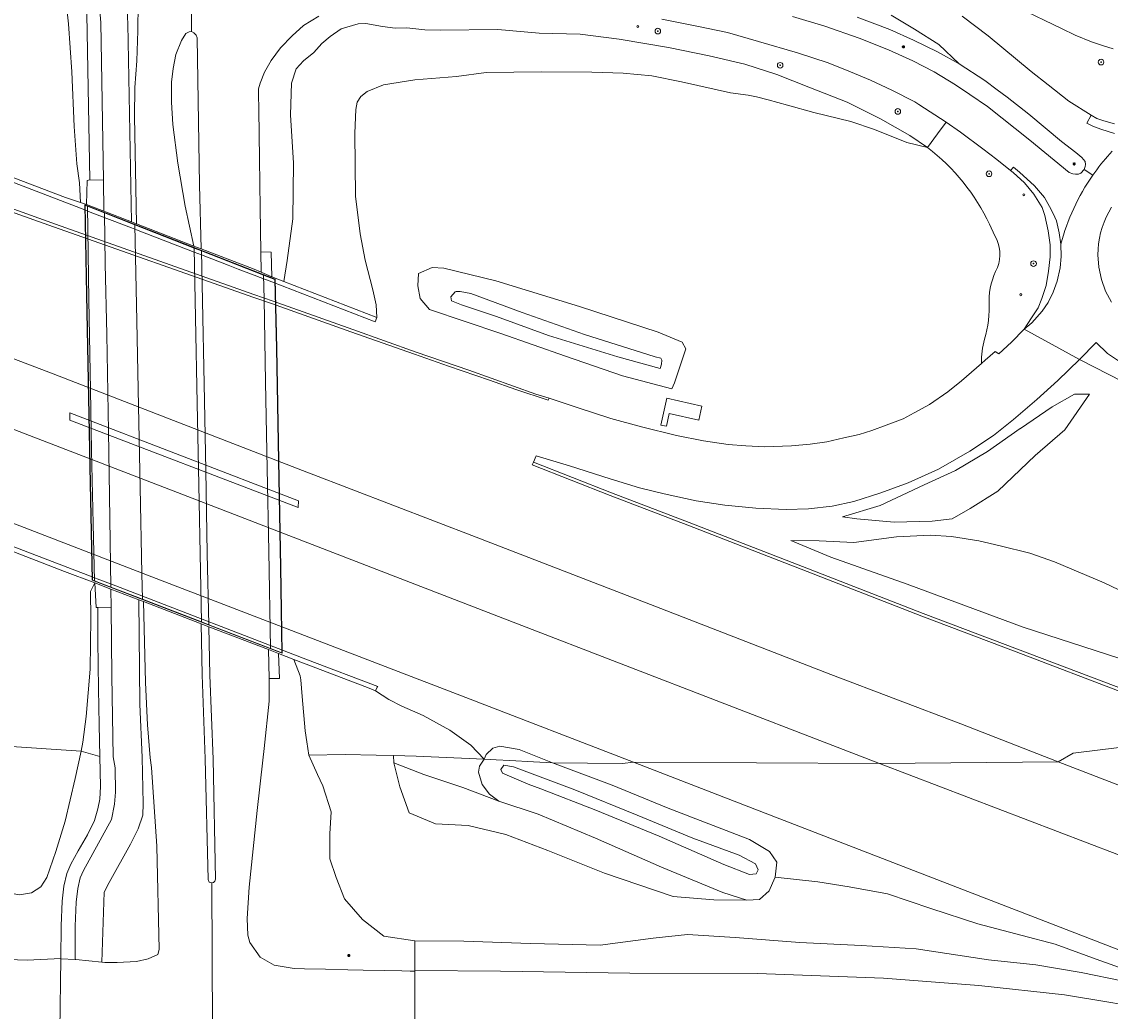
# Model space of a CAD drawing. Header units: metres. Extents: x 92650 to 117222, y 425801 to 461092.
# Tile 26 of 146: x 114826 to 114981, y 426138 to 426279. Entities that reach past the tile are written whole.
import ezdxf
from ezdxf.enums import TextEntityAlignment as Align

# ---------------------------------------------------------------- set-up
doc = ezdxf.new("R2010")
doc.units = ezdxf.units.M
doc.layers.get('0').update_dxf_attribs({"color": 253, "linetype": 'CONTINUOUS', "lineweight": 15})
for name, color, linetype, lineweight in [('B-WE-GR-BOOM-S', 253, 'CONTINUOUS', 15), ('B-WE-GR-GRAS-GV', 253, 'CONTINUOUS', 15), ('B-WE-GR-GROENVOORZIENING-GV', 253, 'CONTINUOUS', 15), ('B-WE-GW-TALUD_KRUIN-G', 253, 'CONTINUOUS', 15), ('B-WE-IE-MEUBILAIR-S', 253, 'CONTINUOUS', 15), ('B-WE-KW-KUNSTWERK-GV', 253, 'CONTINUOUS', 15), ('B-WE-KW-KUNSTWERK_LANDHOOFD-GV', 253, 'CONTINUOUS', 15), ('B-WE-OG-TERREIN_BEGROEID-GV', 253, 'CONTINUOUS', 15), ('B-WE-OG-TERREIN_OEVER-GV', 253, 'CONTINUOUS', 15), ('B-WE-OG-WATER-GV', 253, 'CONTINUOUS', 15), ('B-WE-OG-WEG-GV', 253, 'CONTINUOUS', 15), ('B-WE-VH-GESLOTENVERHARDING-GV', 253, 'CONTINUOUS', 15), ('B-WE-VH-GESLOTENVERHARDING_ASFALT-GV', 253, 'CONTINUOUS', 15), ('B-WE-VH-GESLOTENVERHARDING_BETON-GV', 253, 'CONTINUOUS', 15), ('B-WE-VH-OPENVERHARDING-GV', 253, 'CONTINUOUS', 15), ('B-WE-VH-OPENVERHARDING_BETONSTRAATSTEEN-GV', 253, 'CONTINUOUS', 15), ('B-WE-VH-OPENVERHARDING_SIERBESTRATING-GV', 253, 'CONTINUOUS', 15), ('B-WE-VH-OPENVERHARDING_TEGEL-GV', 253, 'CONTINUOUS', 15)]:
    doc.layers.add(name, color=color, linetype=linetype, lineweight=lineweight)
doc.styles.add('NLCS-ISO', font='NLCS-ISO.ttf')

# ---------------------------------------------------------------- blocks, each defined once
blk = doc.blocks.new('SIE-MEUBILAIR_PAAL_LICHTMAST-SO')
for points in [[(-0.62, 0), (-1, 0)], [(-0.71, 0.71), (-0.44, 0.44)], [(0, 1), (0, 0.62)], [(0.44, 0.44), (0.71, 0.71)], [(1, 0), (0.62, 0)], [(-0.71, -0.71), (-0.44, -0.44)], [(0, -0.62), (0, -1)], [(0.44, -0.44), (0.71, -0.71)]]:
    blk.add_lwpolyline(points)
blk.add_circle((0, 0), 0.5)
blk = doc.blocks.new('SIE-MEUBILAIR_PAAL_VERKEERSBORD-SO')
blk.add_circle((0, 0), 0.75)
at = {"style": 'NLCS-ISO'}
blk.add_text('vb', height=0.75, dxfattribs=at).set_placement((0, 0.07), align=Align.MIDDLE_CENTER)
blk = doc.blocks.new('SGR-BOOM_GBKN-SO')
at = {"linetype": 'ByBlock', "lineweight": 18}
h = blk.add_hatch(color=0, dxfattribs=at)
h.dxf.hatch_style = 1
edge = h.paths.add_edge_path()
edge.add_arc((0, 0), 0.25, 0, 360)
at = {"color": 0, "linetype": 'ByBlock', "lineweight": 18}
for radius in [2, 0.25]:
    blk.add_circle((0, 0), radius, dxfattribs=at)
at = {"color": 0, "linetype": 'ByBlock', "lineweight": 18, "style": 'NLCS-ISO'}
blk.add_attdef('SOORT', (2.5, 0), '', height=1.5, dxfattribs=at)

msp = doc.modelspace()

# ---------------------------------------------------------------- linework, layer by layer
at = {"layer": 'B-WE-GR-GRAS-GV', "transparency": 33554687, "flags": 128}
for points in [[(114876.641, 426236.659), (114876.565, 426238.445), (114876.083, 426240.596), (114874.987, 426244.848), (114874.28, 426248.569), (114873.586, 426253.962), (114873.495, 426262.936), (114873.675, 426266.325), (114873.859, 426267.336), (114874.373, 426268.164), (114875.26, 426268.901), (114877.609, 426269.809), (114882.061, 426270.528), (114888.001, 426271.026), (114892.23, 426271.591), (114900.112, 426271.687), (114907.284, 426271.62), (114911.774, 426271.483), (114915.86, 426271.129), (114920.095, 426270.261), (114927.069, 426268.702), (114929.6, 426268.338), (114930.752, 426268.129), (114932.418, 426267.68), (114935.171, 426266.937), (114938.936, 426265.888), (114944.233, 426264.585), (114947.597, 426263.463), (114952.211, 426261.604), (114955.137, 426260.878), (114952.634, 426262.596), (114948.433, 426264.986), (114943.693, 426267.353), (114938.212, 426269.515), (114933.684, 426271.309), (114929.12, 426272.77), (114924.045, 426273.96), (114918.244, 426275.161), (114911.174, 426276.326), (114905.625, 426277.044), (114899.777, 426277.185), (114893.879, 426277.724), (114885.656, 426277.617), (114883.486, 426277.696), (114880.933, 426277.942), (114879.28, 426277.927), (114877.477, 426278.158), (114875.1, 426278.566), (114874, 426278.524), (114871.544, 426277.83), (114870.004, 426276.702), (114868.808, 426275.73), (114867.65, 426274.436), (114866.199, 426273.268), (114865.138, 426272.101), (114864.48, 426270.085), (114864.339, 426265.572), (114864.755, 426258.651), (114864.669, 426250.706), (114863.855, 426244.761), (114863.406, 426241.76)], [(114968.372, 426220.795), (114963.69, 426217.554), (114959.114, 426214.819), (114954.687, 426212.76), (114948.405, 426209.849), (114943.033, 426208.205), (114945.074, 426207.955), (114950.376, 426207.476), (114955.812, 426207.604), (114958.659, 426207.911), (114961.233, 426209.385), (114965.18, 426211.871), (114970.501, 426216.971), (114974.737, 426220.642), (114978.255, 426225.706), (114976.124, 426225.73), (114972.928, 426223.908), (114968.383, 426220.803)], [(114901.691, 426173.142), (114896.936, 426175.026), (114894.187, 426175.526), (114893.209, 426175.219), (114892.222, 426174.33), (114891.929, 426173.655), (114893.649, 426173.565), (114895.594, 426173.463), (114898.993, 426173.284)], [(114929.374, 426153.55), (114925.979, 426154.623), (114917.209, 426158.261), (114907.813, 426162.389), (114899.657, 426165.824), (114894.034, 426167.666), (114888.899, 426169.615), (114883.354, 426171.456), (114879.077, 426173.118), (114879.905, 426169.729), (114881.268, 426165.994), (114885.008, 426164.456), (114889.692, 426164.176), (114895.044, 426162.916), (114901.039, 426160.616), (114909.118, 426157.404), (114918.915, 426154.048), (114924.676, 426153.611)]]:
    msp.add_lwpolyline(points, close=True, dxfattribs=at)
for points in [[(114984.427, 426196.865), (114980.348, 426198.785), (114973.236, 426201.824), (114969.747, 426203.035), (114965.492, 426204.08), (114962.487, 426204.816), (114958.56, 426205.429), (114955.558, 426205.623), (114950.75, 426205.367), (114944.644, 426204.561), (114939.714, 426204.776), (114935.664, 426204.849), (114941.375, 426202.467), (114952.255, 426198.606), (114968.761, 426192.483), (114982.558, 426188.009)], [(114836.449, 426198.792), (114832.148, 426200.445), (114823.447, 426203.789), (114823.266, 426202.263), (114823.134, 426201.088), (114822.796, 426195.494), (114822.729, 426184.584), (114822.381, 426175.593), (114834.515, 426174.775), (114834.75, 426176.075)], [(114834.515, 426174.775), (114837.182, 426174.053), (114837.062, 426178.57), (114836.985, 426183.695), (114836.902, 426190.526), (114836.86, 426195.267), (114836.628, 426195.267), (114836.449, 426198.792), (114835.812, 426197.581), (114835.903, 426193.714), (114835.788, 426186.502), (114835.218, 426179.724), (114834.75, 426176.075)], [(114891.929, 426173.655), (114890.039, 426175.674), (114887.075, 426177.791), (114883.277, 426179.865), (114880.218, 426181.198), (114878.352, 426182.144), (114876.448, 426183.416), (114875.306, 426183.855), (114872.95, 426184.761), (114867.59, 426186.821), (114864.797, 426187.895), (114865.742, 426185.539), (114865.797, 426184.956), (114866.017, 426182.614), (114866.424, 426177.701), (114866.673, 426176.112), (114866.972, 426174.206), (114872.141, 426174.316), (114876.536, 426174.219), (114879.018, 426174.164)], [(114817.07, 426162.7), (114814.678, 426163.135), (114814.443, 426159.707), (114817.23, 426158.341), (114821.634, 426155.81), (114823.945, 426154.635), (114825.733, 426154.31), (114827.422, 426154.588), (114828.74, 426155.467), (114829.593, 426156.795), (114830.902, 426160.485), (114832.245, 426164.794), (114833.671, 426170.922), (114834.515, 426174.775)], [(114866.972, 426174.206), (114868.179, 426171.458), (114868.97, 426169.87), (114870.125, 426166.134), (114869.936, 426163.021), (114869.971, 426159.424), (114870.871, 426156.789), (114872.019, 426153.731), (114874.623, 426150.812), (114877.67, 426148.397), (114882.067, 426147.754), (114889.047, 426147.72), (114898.559, 426147.382), (114908.463, 426147.116), (114916.024, 426148.134), (114920.943, 426148.644), (114927.731, 426148.203), (114936.936, 426147.531), (114945.713, 426147.079), (114953.521, 426146.595), (114963.818, 426145.061), (114970.579, 426144.326), (114977.045, 426143.254), (114983.101, 426142.009)], [(114894.034, 426167.666), (114892.732, 426168.658), (114891.645, 426170.052), (114891.13, 426171.798), (114891.263, 426172.671), (114891.929, 426173.655), (114882.274, 426174.092), (114879.018, 426174.164), (114879.077, 426173.118)], [(114986.939, 426142.365), (114979.723, 426144.965), (114973.35, 426147.256), (114968.631, 426148.491), (114962.313, 426150.161), (114955.612, 426152.368), (114949.445, 426154.44), (114943.98, 426155.434), (114939.494, 426156.158), (114933.412, 426156.831), (114933.398, 426156.721), (114932.584, 426154.892), (114931.202, 426153.66), (114929.374, 426153.55)]]:
    msp.add_lwpolyline(points, dxfattribs=at)
at = {"layer": 'B-WE-GR-GROENVOORZIENING-GV', "transparency": 33554687, "flags": 128}
for points in [[(114952.211, 426261.604), (114947.597, 426263.463), (114944.233, 426264.585), (114938.936, 426265.888), (114935.171, 426266.937), (114932.418, 426267.68), (114930.752, 426268.129), (114929.6, 426268.338), (114927.069, 426268.702), (114920.095, 426270.261), (114915.86, 426271.129), (114911.774, 426271.483), (114907.284, 426271.62), (114900.112, 426271.687), (114892.23, 426271.591), (114888.001, 426271.026), (114882.061, 426270.528), (114877.609, 426269.809), (114875.26, 426268.901), (114874.373, 426268.164), (114873.859, 426267.336), (114873.675, 426266.325), (114873.495, 426262.936), (114873.586, 426253.962), (114874.28, 426248.569), (114874.987, 426244.848), (114876.083, 426240.596), (114876.565, 426238.445), (114876.641, 426236.659), (114876.428, 426236.018), (114861.663, 426241.712), (114860.039, 426242.339), (114859.144, 426242.684), (114856.907, 426243.547), (114856.179, 426243.828), (114856.172, 426243.83), (114855.451, 426244.108), (114851.644, 426245.577), (114850.617, 426245.973), (114842.386, 426249.147), (114841.674, 426249.421), (114835.807, 426251.685), (114835.021, 426251.988), (114822.719, 426256.733)], [(114973.78, 426173.267), (114959.909, 426178.679), (114941.359, 426185.718), (114917.123, 426195.126), (114890.798, 426205.326), (114867.045, 426214.454), (114866.932, 426214.497), (114830.491, 426228.601), (114809.017, 426236.779), (114784.414, 426246.302), (114760.966, 426255.373), (114744.949, 426261.66), (114738.004, 426264.306), (114736.56, 426256.491), (114746.978, 426251.791), (114750.814, 426249.883), (114752.684, 426248.626), (114763.503, 426244.338), (114806.986, 426227.573), (114851.569, 426210.412), (114896.716, 426192.959), (114941.014, 426175.853), (114948.326, 426173.054)], [(114955.137, 426260.878), (114952.211, 426261.604)], [(114819.048, 426254.167), (114830.828, 426249.937), (114859.132, 426239.943), (114861.87, 426238.976), (114873.224, 426234.945), (114882.251, 426231.725), (114889.786, 426229.116), (114899.319, 426225.732), (114901.217, 426225.121), (114905.215, 426223.834), (114910.029, 426222.254), (114914.382, 426221.049), (114919.382, 426219.799), (114923.237, 426219.049), (114926.725, 426218.536), (114929.273, 426218.341), (114931.918, 426218.208), (114935.752, 426218.351), (114938.413, 426218.571), (114940.782, 426218.917), (114943.236, 426219.465), (114945.411, 426219.944), (114947.214, 426220.514), (114949.251, 426221.308), (114951.695, 426222.199), (114953.231, 426223.036), (114955.412, 426224.217), (114958.022, 426226.024), (114960.013, 426227.628), (114962.851, 426230.11)], [(114964.754, 426248.306), (114963.971, 426249.939)], [(114913.249, 426173.215), (114889.319, 426182.456), (114844.566, 426199.678), (114802.725, 426215.839), (114802.615, 426215.511), (114784.399, 426222.801), (114740.439, 426239.905), (114733.956, 426242.403)], [(114989.17, 426224.328), (114976.795, 426230.681), (114973.719, 426227.649), (114970.726, 426224.94), (114967.394, 426222.1), (114964.572, 426219.797), (114961.183, 426217.574), (114956.693, 426215.041), (114952.376, 426213.059), (114948.48, 426211.656), (114944.656, 426210.385), (114941.576, 426209.732), (114938.186, 426209.378), (114934.989, 426209.28), (114930.653, 426209.461), (114926.266, 426209.895), (114922.18, 426210.517), (114917.628, 426211.515), (114914.095, 426212.376), (114909.928, 426213.619), (114904.125, 426215.476), (114899.36, 426216.901), (114899.005, 426216.019), (114910.103, 426211.646), (114921.18, 426207.422), (114928.028, 426204.769), (114937.322, 426201.153), (114954.533, 426194.446), (114967.975, 426189.348), (114983.431, 426183.494)], [(114982.558, 426188.009), (114968.761, 426192.483), (114952.255, 426198.606), (114941.375, 426202.467), (114935.664, 426204.849), (114939.714, 426204.776), (114944.644, 426204.561), (114950.75, 426205.367), (114955.558, 426205.623), (114958.56, 426205.429), (114962.487, 426204.816), (114965.492, 426204.08), (114969.747, 426203.035), (114973.236, 426201.824), (114980.348, 426198.785), (114984.427, 426196.865)], [(114823.438, 426204.511), (114836.051, 426199.663), (114836.784, 426199.381), (114838.703, 426198.643), (114839.439, 426198.36), (114866.787, 426187.847), (114876.773, 426184.009), (114876.719, 426183.911), (114876.448, 426183.416), (114878.352, 426182.144), (114880.218, 426181.198), (114883.277, 426179.865), (114887.075, 426177.791), (114890.039, 426175.674), (114891.929, 426173.655), (114892.222, 426174.33), (114893.209, 426175.219), (114894.187, 426175.526), (114896.936, 426175.026), (114901.691, 426173.142)], [(114824.046, 426145.105), (114826.795, 426144.982), (114831.628, 426145.235), (114831.662, 426149.875), (114831.803, 426153.403), (114832.044, 426155.565), (114832.472, 426157.343), (114833.041, 426158.671), (114834.096, 426160.596), (114835.385, 426162.874), (114836.387, 426164.914), (114836.868, 426166.577), (114837.159, 426167.95), (114837.276, 426169.778), (114837.182, 426174.053), (114834.515, 426174.775), (114833.671, 426170.922), (114832.245, 426164.794), (114830.902, 426160.485), (114829.593, 426156.795), (114828.74, 426155.467), (114827.422, 426154.588), (114825.733, 426154.31)], [(115010.122, 426135.744), (114977.618, 426148.302), (114932.022, 426165.967), (114913.249, 426173.215), (114911.689, 426173.058), (114901.691, 426173.142), (114910.174, 426169.934), (114918.179, 426166.67), (114929.767, 426162.221), (114932.604, 426160.508), (114933.678, 426158.973), (114933.412, 426156.831), (114939.494, 426156.158), (114943.98, 426155.434), (114949.445, 426154.44), (114955.612, 426152.368), (114962.313, 426150.161), (114968.631, 426148.491), (114973.35, 426147.256), (114979.723, 426144.965), (114986.939, 426142.365)], [(114983.101, 426142.009), (114977.045, 426143.254), (114970.579, 426144.326), (114963.818, 426145.061), (114953.521, 426146.595), (114945.713, 426147.079), (114936.936, 426147.531), (114927.731, 426148.203), (114920.943, 426148.644), (114916.024, 426148.134), (114908.463, 426147.116), (114898.559, 426147.382), (114889.047, 426147.72), (114882.067, 426147.754), (114882.069, 426143.497), (114894.256, 426143.411), (114912.692, 426143.118), (114930.921, 426143.069), (114948.88, 426142.43), (114962.484, 426141.368), (114974.674, 426140.04), (114980.73, 426139.034), (114987.392, 426137.9)]]:
    msp.add_lwpolyline(points, dxfattribs=at)
at = {"layer": 'B-WE-GR-GROENVOORZIENING-GV', "transparency": 33554687}
for points in [[(114963.971, 426249.939, 0.1237573), (114955.137, 426260.878)], [(114965.116, 426243.777, 0.220783), (114964.754, 426248.306)], [(114963.93, 426238.958, -0.1211519), (114965.116, 426243.777)], [(114963.293, 426233.576, 0.08642), (114963.93, 426238.958)], [(114962.851, 426230.11, -0.0767484), (114963.293, 426233.576)]]:
    msp.add_lwpolyline(points, format="xyb", dxfattribs=at)
at = {"layer": 'B-WE-GR-GROENVOORZIENING-GV', "transparency": 33554687, "flags": 128}
for points in [[(114918.715, 426226.463), (114911.652, 426228.33), (114903.565, 426231.111), (114894.323, 426234.346), (114884.15, 426237.798), (114882.811, 426239.376), (114882.484, 426241.184), (114882.585, 426242.937), (114884.556, 426243.768), (114886.211, 426243.661), (114893.629, 426241.875), (114905.535, 426238.205), (114916.761, 426234.537), (114920.196, 426233.135), (114920.7, 426232.17), (114919.089, 426227.317)], [(114943.033, 426208.205), (114948.405, 426209.849), (114954.687, 426212.76), (114959.114, 426214.819), (114963.69, 426217.554), (114968.372, 426220.795), (114968.383, 426220.803), (114972.928, 426223.908), (114976.124, 426225.73), (114978.255, 426225.706), (114974.737, 426220.642), (114970.501, 426216.971), (114965.18, 426211.871), (114961.233, 426209.385), (114958.659, 426207.911), (114955.812, 426207.604), (114950.376, 426207.476), (114945.074, 426207.955)], [(114922.992, 426223.997), (114922.553, 426221.996), (114918.338, 426222.935), (114917.918, 426221.162), (114917.117, 426221.273), (114917.994, 426225.127)], [(114865.468, 426210.487), (114865.415, 426209.537), (114832.906, 426222.026), (114832.911, 426223.045)], [(114995.822, 426164.784), (114973.78, 426173.267), (114948.326, 426173.054), (114986.352, 426158.496), (115014.558, 426147.614), (115029.443, 426141.638), (115050.625, 426133.505), (115071.761, 426125.407), (115074.929, 426124.209), (115075.555, 426127.72), (115075.986, 426130.14), (115076.604, 426133.601), (115066.824, 426137.326), (115042.305, 426146.781), (115016.293, 426156.819)]]:
    msp.add_lwpolyline(points, close=True, dxfattribs=at)
at = {"layer": 'B-WE-GW-TALUD_KRUIN-G', "transparency": 33554687, "flags": 128}
for points in [[(114955.137, 426260.878), (114952.634, 426262.596), (114948.433, 426264.986), (114943.693, 426267.353), (114938.212, 426269.515), (114933.684, 426271.309), (114929.12, 426272.77), (114924.045, 426273.96), (114918.244, 426275.161), (114911.174, 426276.326), (114905.625, 426277.044), (114899.777, 426277.185), (114893.879, 426277.724), (114885.656, 426277.617), (114883.486, 426277.696), (114880.933, 426277.942), (114879.28, 426277.927), (114877.477, 426278.158), (114875.1, 426278.566), (114874, 426278.524), (114871.544, 426277.83), (114870.004, 426276.702), (114868.808, 426275.73), (114867.65, 426274.436), (114866.199, 426273.268), (114865.138, 426272.101), (114864.48, 426270.085), (114864.339, 426265.572), (114864.755, 426258.651), (114864.669, 426250.706), (114863.855, 426244.761), (114863.406, 426241.76)], [(114943.033, 426208.205), (114945.074, 426207.955), (114950.376, 426207.476), (114955.812, 426207.604), (114958.659, 426207.911), (114961.233, 426209.385), (114965.18, 426211.871), (114970.501, 426216.971), (114974.737, 426220.642), (114978.255, 426225.706)], [(115018.604, 426171.601), (115014.035, 426174.286), (115007.95, 426178.55), (115001.738, 426183.484), (114998.466, 426185.816), (114994.271, 426189.704), (114991.983, 426191.986), (114988.646, 426194.363), (114984.427, 426196.865), (114980.348, 426198.785), (114973.236, 426201.824), (114969.747, 426203.035), (114965.492, 426204.08), (114962.487, 426204.816), (114958.56, 426205.429), (114955.558, 426205.623), (114950.75, 426205.367), (114944.644, 426204.561), (114939.714, 426204.776), (114935.664, 426204.849)], [(114834.515, 426174.775), (114834.75, 426176.075), (114835.218, 426179.724), (114835.788, 426186.502), (114835.903, 426193.714), (114835.812, 426197.581), (114836.449, 426198.792)], [(114864.797, 426187.895), (114865.742, 426185.539), (114865.797, 426184.956), (114866.017, 426182.614), (114866.424, 426177.701), (114866.673, 426176.112), (114866.972, 426174.206)], [(114814.443, 426159.707), (114817.23, 426158.341), (114821.634, 426155.81), (114823.945, 426154.635), (114825.733, 426154.31), (114827.422, 426154.588), (114828.74, 426155.467), (114829.593, 426156.795), (114830.902, 426160.485), (114832.245, 426164.794), (114833.671, 426170.922), (114834.515, 426174.775)], [(114866.972, 426174.206), (114868.179, 426171.458), (114868.97, 426169.87), (114870.125, 426166.134), (114869.936, 426163.021), (114869.971, 426159.424), (114870.871, 426156.789), (114872.019, 426153.731), (114874.623, 426150.812), (114877.67, 426148.397), (114882.067, 426147.754), (114889.047, 426147.72), (114898.559, 426147.382), (114908.463, 426147.116), (114916.024, 426148.134), (114920.943, 426148.644), (114927.731, 426148.203), (114936.936, 426147.531), (114945.713, 426147.079), (114953.521, 426146.595), (114963.818, 426145.061), (114970.579, 426144.326), (114977.045, 426143.254), (114983.101, 426142.009)], [(114879.077, 426173.118), (114883.354, 426171.456), (114888.899, 426169.615), (114894.034, 426167.666)]]:
    msp.add_lwpolyline(points, dxfattribs=at)
at = {"layer": 'B-WE-KW-KUNSTWERK-GV', "transparency": 33554687, "flags": 128}
for points in [[(114822.719, 426256.733), (114835.021, 426251.988), (114835.807, 426251.685), (114841.674, 426249.421), (114842.386, 426249.147), (114850.617, 426245.973), (114851.644, 426245.577), (114855.451, 426244.108), (114856.172, 426243.83), (114856.179, 426243.828), (114856.907, 426243.547), (114859.144, 426242.684), (114860.039, 426242.339), (114861.663, 426241.712), (114876.428, 426236.018), (114876.641, 426236.659), (114863.406, 426241.76), (114861.698, 426242.44)], [(114860.169, 426243.131), (114860.053, 426243.183), (114859.148, 426243.53), (114851.615, 426246.437), (114850.574, 426246.842), (114842.413, 426249.992), (114841.662, 426250.282), (114837.748, 426251.793), (114835.271, 426252.751), (114834.419, 426253.036), (114832.251, 426253.762), (114822.853, 426257.34)]]:
    msp.add_lwpolyline(points, dxfattribs=at)
for points in [[(114836.06, 426199.167), (114863.148, 426188.755), (114862.983, 426201.018), (114862.668, 426216.189), (114862.39, 426232.275), (114862.171, 426242.105), (114835.005, 426252.71), (114835.332, 426237.423), (114835.803, 426212.968)], [(114861.566, 426245.983), (114860.114, 426245.99), (114860.169, 426243.131), (114861.698, 426242.44)], [(114862.628, 426188.728), (114861.207, 426189.276), (114861.286, 426185.165), (114862.756, 426185.15)]]:
    msp.add_lwpolyline(points, close=True, dxfattribs=at)
at = {"layer": 'B-WE-KW-KUNSTWERK_LANDHOOFD-GV', "transparency": 33554687, "flags": 128}
for points in [[(114832.911, 426223.045), (114832.906, 426222.026), (114865.415, 426209.537), (114865.468, 426210.487)], [(114862.628, 426188.728), (114864.797, 426187.895), (114867.59, 426186.821), (114872.95, 426184.761), (114875.306, 426183.855), (114876.448, 426183.416), (114876.719, 426183.911), (114876.773, 426184.009), (114866.787, 426187.847), (114839.439, 426198.36), (114838.703, 426198.643), (114836.784, 426199.381), (114836.051, 426199.663), (114823.438, 426204.511), (114823.447, 426203.789), (114832.148, 426200.445), (114836.449, 426198.792), (114838.753, 426197.906), (114842.738, 426196.374), (114843.393, 426196.122), (114851.609, 426192.964), (114852.691, 426192.548), (114861.207, 426189.276)]]:
    msp.add_lwpolyline(points, close=True, dxfattribs=at)
at = {"layer": 'B-WE-OG-TERREIN_BEGROEID-GV', "transparency": 33554687, "flags": 128}
for points in [[(114820.027, 426333.377), (114818.148, 426329.662), (114816.909, 426326.019), (114816.386, 426322.734), (114816.042, 426319.621), (114816.111, 426314.41), (114816.361, 426307.994), (114817.442, 426300.672), (114819.244, 426284.959), (114820.934, 426269.607), (114821.911, 426259.502), (114822.853, 426257.34), (114832.251, 426253.762), (114834.419, 426253.036), (114834.261, 426255.872), (114833.907, 426258.587), (114833.494, 426263.899), (114833.169, 426271.674), (114832.679, 426278.539), (114832.139, 426283.595), (114830.257, 426289.734), (114828.551, 426294.861)], [(114834.419, 426253.036), (114835.271, 426252.751), (114835.365, 426256.205), (114835.722, 426256.262), (114835.304, 426279.905)], [(114962.851, 426230.11), (114963.39, 426230.582), (114964.778, 426231.81), (114965.323, 426231.468), (114967.13, 426233.13), (114968.924, 426234.988), (114969.992, 426236.59), (114970.909, 426238.025), (114971.466, 426239.356), (114972.047, 426241.216), (114972.396, 426243.264), (114972.646, 426245.306), (114972.639, 426247.007), (114972.37, 426248.997), (114971.875, 426251.201), (114971.501, 426252.359), (114970.292, 426254.254), (114968.981, 426255.852), (114967.377, 426257.309), (114966.975, 426257.63), (114965.025, 426259.193), (114963.041, 426260.694), (114959.861, 426263.093), (114957.823, 426264.516), (114956.588, 426262.843), (114955.137, 426260.878)], [(114963.971, 426249.939), (114964.754, 426248.306)]]:
    msp.add_lwpolyline(points, dxfattribs=at)
at = {"layer": 'B-WE-OG-TERREIN_BEGROEID-GV', "transparency": 33554687}
for points in [[(114955.137, 426260.878, -0.1237573), (114963.971, 426249.939)], [(114964.754, 426248.306, -0.220783), (114965.116, 426243.777)], [(114965.116, 426243.777, 0.1211519), (114963.93, 426238.958)], [(114963.93, 426238.958, -0.08642), (114963.293, 426233.576)], [(114963.293, 426233.576, 0.0767484), (114962.851, 426230.11)]]:
    msp.add_lwpolyline(points, format="xyb", dxfattribs=at)
at = {"layer": 'B-WE-OG-TERREIN_OEVER-GV', "transparency": 33554687, "flags": 128}
for points in [[(114920.7, 426232.17), (114920.196, 426233.135), (114916.761, 426234.537), (114905.535, 426238.205), (114893.629, 426241.875), (114886.211, 426243.661), (114884.556, 426243.768), (114882.585, 426242.937), (114882.484, 426241.184), (114882.811, 426239.376), (114884.15, 426237.798), (114894.323, 426234.346), (114903.565, 426231.111), (114911.652, 426228.33), (114918.715, 426226.463), (114919.089, 426227.317)], [(114887.288, 426239.039), (114887.194, 426239.591), (114887.814, 426240.327), (114887.968, 426240.372), (114888.544, 426240.34), (114890.052, 426240.09), (114897.374, 426237.375), (114906.245, 426234.232), (114916.32, 426231.041), (114917.157, 426230.84), (114917.255, 426230.579), (114917.219, 426229.979), (114917.056, 426229.353), (114911.003, 426231.037), (114901.142, 426234.068), (114893.698, 426236.781), (114888.713, 426238.465)], [(114901.691, 426173.142), (114898.993, 426173.284), (114895.594, 426173.463), (114893.649, 426173.565), (114891.929, 426173.655), (114891.263, 426172.671), (114891.13, 426171.798), (114891.645, 426170.052), (114892.732, 426168.658), (114894.034, 426167.666), (114899.657, 426165.824), (114907.813, 426162.389), (114917.209, 426158.261), (114925.979, 426154.623), (114929.374, 426153.55), (114931.202, 426153.66), (114932.584, 426154.892), (114933.398, 426156.721), (114933.412, 426156.831), (114933.678, 426158.973), (114932.604, 426160.508), (114929.767, 426162.221), (114918.179, 426166.67), (114910.174, 426169.934)], [(114898.226, 426170.091), (114894.569, 426171.653), (114894.303, 426172.196), (114894.752, 426172.804), (114896.142, 426172.577), (114904.857, 426169.288), (114913.758, 426165.653), (114921.712, 426162.398), (114928.282, 426159.967), (114930.621, 426158.735), (114930.995, 426157.86), (114930.736, 426157.296), (114929.754, 426157.188), (114926.114, 426158.631), (114916.885, 426162.677), (114907.866, 426166.373), (114900.028, 426169.412)]]:
    msp.add_lwpolyline(points, close=True, dxfattribs=at)
at = {"layer": 'B-WE-OG-WATER-GV', "transparency": 33554687, "flags": 128}
for points in [[(114917.056, 426229.353), (114917.219, 426229.979), (114917.255, 426230.579), (114917.157, 426230.84), (114916.32, 426231.041), (114906.245, 426234.232), (114897.374, 426237.375), (114890.052, 426240.09), (114888.544, 426240.34), (114887.968, 426240.372), (114887.814, 426240.327), (114887.194, 426239.591), (114887.288, 426239.039), (114888.713, 426238.465), (114893.698, 426236.781), (114901.142, 426234.068), (114911.003, 426231.037)], [(114898.226, 426170.091), (114900.028, 426169.412), (114907.866, 426166.373), (114916.885, 426162.677), (114926.114, 426158.631), (114929.754, 426157.188), (114930.736, 426157.296), (114930.995, 426157.86), (114930.621, 426158.735), (114928.282, 426159.967), (114921.712, 426162.398), (114913.758, 426165.653), (114904.857, 426169.288), (114896.142, 426172.577), (114894.752, 426172.804), (114894.303, 426172.196), (114894.569, 426171.653)]]:
    msp.add_lwpolyline(points, close=True, dxfattribs=at)
at = {"layer": 'B-WE-OG-WEG-GV', "transparency": 33554687, "flags": 128}
for points in [[(114842.625, 426281.449), (114842.579, 426284.23), (114840.585, 426283.66), (114841.034, 426281.361), (114841.161, 426278.539), (114841.662, 426250.282), (114842.413, 426249.992), (114842.121, 426265.323), (114842.169, 426269.432), (114842.426, 426273.263), (114842.602, 426277.528)], [(114976.795, 426230.681), (114989.17, 426224.328), (114989.949, 426221.274), (114992.781, 426217.3), (114992.669, 426220.537), (114992.878, 426223.824), (114993.062, 426227.504), (114991.479, 426227.477), (114989.747, 426227.695), (114987.761, 426227.983), (114985.155, 426228.87), (114982.822, 426230.192), (114980.804, 426231.506), (114979.174, 426233.088)], [(114844.543, 426172.459), (114844.321, 426173.863), (114843.944, 426178.571), (114843.676, 426184.615), (114843.393, 426196.122), (114842.738, 426196.374), (114842.872, 426181.506), (114843.217, 426173.887), (114843.361, 426167.341), (114843.274, 426165.66), (114842.62, 426163.726), (114841.537, 426161.535), (114838.514, 426156.046), (114837.767, 426154.689), (114837.455, 426144.717), (114837.894, 426144.673), (114839.632, 426144.673), (114842.408, 426144.821), (114844.069, 426145.204), (114845.432, 426145.782), (114845.622, 426146.513), (114845.287, 426161.261)], [(114865.797, 426184.956), (114865.742, 426185.539), (114864.797, 426187.895), (114862.628, 426188.728), (114862.756, 426185.15), (114861.286, 426185.165), (114861.289, 426181.946), (114860.608, 426175.191), (114860.409, 426173.52), (114859.578, 426166.347), (114858.459, 426155.382), (114858.184, 426150.956), (114858.259, 426148.55), (114858.554, 426147.533), (114860.028, 426145.406), (114862.033, 426144.289), (114864.848, 426143.802), (114866.359, 426143.764), (114869.332, 426143.69), (114872.523, 426143.618), (114874.709, 426143.569), (114877.724, 426143.513), (114880.23, 426143.466), (114881.396, 426143.444), (114882.069, 426143.431), (114882.069, 426143.497), (114882.067, 426147.754), (114877.67, 426148.397), (114874.623, 426150.812), (114872.019, 426153.731), (114870.871, 426156.789), (114869.971, 426159.424), (114869.936, 426163.021), (114870.125, 426166.134), (114868.97, 426169.87), (114868.179, 426171.458), (114866.972, 426174.206), (114866.673, 426176.112), (114866.424, 426177.701), (114866.017, 426182.614)]]:
    msp.add_lwpolyline(points, close=True, dxfattribs=at)
for points in [[(114981.613, 426274.981), (114980.07, 426275.427), (114978.526, 426275.95), (114976.181, 426276.91), (114974.254, 426277.869), (114968.115, 426280.825)], [(114868.394, 426279.631), (114866.198, 426278.303), (114864.592, 426276.837), (114862.918, 426275.102), (114861.595, 426273.324), (114860.645, 426271.618), (114860.04, 426270.049), (114859.776, 426269.257), (114859.767, 426268.529), (114859.818, 426266.248), (114859.911, 426259.289), (114860.022, 426252.246), (114860.114, 426245.99), (114861.566, 426245.983), (114861.698, 426242.44), (114863.406, 426241.76), (114863.855, 426244.761), (114864.669, 426250.706), (114864.755, 426258.651), (114864.339, 426265.572), (114864.48, 426270.085), (114865.138, 426272.101), (114866.199, 426273.268), (114867.65, 426274.436), (114868.808, 426275.73), (114870.004, 426276.702), (114871.544, 426277.83), (114874, 426278.524), (114875.1, 426278.566), (114877.477, 426278.158), (114879.28, 426277.927), (114880.933, 426277.942), (114883.486, 426277.696), (114885.656, 426277.617), (114893.879, 426277.724), (114899.777, 426277.185), (114905.625, 426277.044), (114911.174, 426276.326), (114918.244, 426275.161), (114924.045, 426273.96), (114929.12, 426272.77), (114933.684, 426271.309), (114938.212, 426269.515), (114943.693, 426267.353), (114948.433, 426264.986), (114952.634, 426262.596), (114955.137, 426260.878), (114956.588, 426262.843), (114957.823, 426264.516), (114953.932, 426267.026), (114953.317, 426267.415), (114950.07, 426269.049), (114947.005, 426270.48), (114944.164, 426271.676), (114940.98, 426272.984), (114936.603, 426274.411), (114931.067, 426276), (114926.618, 426277.295), (114922.269, 426278.207), (114917.254, 426279.192)], [(114960.07, 426279.626), (114963.795, 426276.81), (114969.932, 426271.756), (114972.331, 426269.843), (114975.292, 426267.483), (114978.467, 426265.486), (114979.27, 426265.012), (114980.294, 426264.706), (114981.815, 426264.258)]]:
    msp.add_lwpolyline(points, dxfattribs=at)
at = {"layer": 'B-WE-VH-GESLOTENVERHARDING-GV', "transparency": 33554687, "flags": 128}
for points in [[(114842.625, 426281.449), (114842.602, 426277.528), (114842.426, 426273.263), (114842.169, 426269.432), (114842.121, 426265.323), (114842.413, 426249.992), (114850.574, 426246.842), (114849.339, 426252.547), (114848.266, 426258.674), (114847.572, 426264.197), (114847.366, 426267.353), (114847.382, 426270.188), (114847.622, 426272.163), (114848.004, 426274.153), (114848.79, 426276.169), (114849.429, 426277.152), (114849.891, 426277.388), (114850.238, 426277.425), (114850.123, 426303.263)], [(114850.238, 426277.425), (114850.568, 426277.264), (114850.906, 426276.923), (114851.059, 426276.556), (114851.35, 426255.552), (114851.615, 426246.437), (114859.148, 426243.53), (114860.053, 426243.183), (114860.169, 426243.131), (114860.114, 426245.99), (114860.022, 426252.246), (114859.911, 426259.289), (114859.818, 426266.248), (114859.767, 426268.529), (114859.776, 426269.257), (114860.04, 426270.049), (114860.645, 426271.618), (114861.595, 426273.324), (114862.918, 426275.102), (114864.592, 426276.837), (114866.198, 426278.303), (114868.394, 426279.631)], [(114738.004, 426264.306), (114744.949, 426261.66), (114760.966, 426255.373), (114784.414, 426246.302), (114809.017, 426236.779), (114830.491, 426228.601), (114866.932, 426214.497), (114867.045, 426214.454), (114890.798, 426205.326), (114917.123, 426195.126), (114941.359, 426185.718), (114959.909, 426178.679), (114973.78, 426173.267)], [(114818.777, 426253.777), (114830.561, 426249.566), (114859.131, 426239.519), (114861.629, 426238.64), (114872.96, 426234.593), (114881.998, 426231.431), (114886.875, 426229.692), (114892.688, 426227.696), (114896.484, 426226.366), (114901.086, 426224.849), (114901.217, 426225.121), (114899.319, 426225.732), (114889.786, 426229.116), (114882.251, 426231.725), (114873.224, 426234.945), (114861.87, 426238.976), (114859.132, 426239.943), (114830.828, 426249.937), (114819.048, 426254.167)], [(114835.384, 426252.508), (114835.057, 426252.636), (114835.382, 426237.424), (114835.853, 426212.969), (114836.109, 426199.202), (114836.383, 426199.097), (114836.222, 426207.203)], [(114837.807, 426251.562), (114835.384, 426252.508), (114835.62, 426239.125), (114835.85, 426226.332), (114835.995, 426217.698), (114836.222, 426207.203)], [(114842.672, 426224.019), (114842.438, 426236.148), (114842.171, 426249.859), (114837.807, 426251.562), (114837.938, 426244.315), (114838.139, 426234.202), (114838.392, 426220.44)], [(114850.623, 426246.559), (114842.171, 426249.859)], [(114851.66, 426246.155), (114850.623, 426246.559), (114850.825, 426236.623), (114851.055, 426224.415), (114851.262, 426212.783), (114851.506, 426200.507), (114851.667, 426193.221), (114852.688, 426192.829)], [(114860.51, 426242.7), (114851.66, 426246.155), (114851.791, 426238.981), (114852.018, 426227.182), (114852.26, 426214.889), (114852.488, 426202.986), (114852.688, 426192.829), (114861.494, 426189.444), (114861.259, 426203.304), (114861.039, 426215.09), (114860.803, 426227.444)], [(114861.494, 426189.444), (114863.097, 426188.828), (114862.933, 426201.017), (114862.618, 426216.188), (114862.34, 426232.274), (114862.122, 426242.071), (114860.51, 426242.7), (114860.568, 426239.289), (114860.803, 426227.444)], [(114899.005, 426216.019), (114899.36, 426216.901), (114904.125, 426215.476), (114909.928, 426213.619), (114914.095, 426212.376), (114917.628, 426211.515), (114922.18, 426210.517), (114926.266, 426209.895), (114930.653, 426209.461), (114934.989, 426209.28), (114938.186, 426209.378), (114941.576, 426209.732), (114944.656, 426210.385), (114948.48, 426211.656), (114952.376, 426213.059), (114956.693, 426215.041), (114961.183, 426217.574), (114964.572, 426219.797), (114967.394, 426222.1), (114970.726, 426224.94), (114973.719, 426227.649), (114976.795, 426230.681), (114968.924, 426234.988), (114967.13, 426233.13), (114965.323, 426231.468), (114964.778, 426231.81), (114963.39, 426230.582), (114962.851, 426230.11), (114960.013, 426227.628), (114958.022, 426226.024), (114955.412, 426224.217), (114953.231, 426223.036), (114951.695, 426222.199), (114949.251, 426221.308), (114947.214, 426220.514), (114945.411, 426219.944), (114943.236, 426219.465), (114940.782, 426218.917), (114938.413, 426218.571), (114935.752, 426218.351), (114931.918, 426218.208), (114929.273, 426218.341), (114926.725, 426218.536), (114923.237, 426219.049), (114919.382, 426219.799), (114914.382, 426221.049), (114910.029, 426222.254), (114905.215, 426223.834), (114901.217, 426225.121)], [(114842.672, 426224.019), (114842.902, 426212.407), (114843.137, 426200.118), (114843.224, 426196.467), (114851.667, 426193.221)], [(114836.383, 426199.097), (114838.721, 426198.198), (114838.545, 426211.22), (114838.392, 426220.44)], [(115013.498, 426171.898), (115006.836, 426174.367), (114983.431, 426183.494), (114967.975, 426189.348), (114954.533, 426194.446), (114937.322, 426201.153), (114928.028, 426204.769), (114921.18, 426207.422), (114910.103, 426211.646), (114899.005, 426216.019), (114898.812, 426215.614)], [(115013.305, 426171.493), (115006.643, 426173.962), (114983.238, 426183.09), (114967.781, 426188.943), (114954.339, 426194.042), (114937.128, 426200.748), (114927.834, 426204.364), (114920.986, 426207.018), (114909.91, 426211.241), (114898.812, 426215.614)], [(114838.721, 426198.198), (114843.224, 426196.467)], [(114853.142, 426156.01), (114852.762, 426156.101), (114852.605, 426156.478), (114852.179, 426173.696), (114851.76, 426185.704), (114851.609, 426192.964), (114843.393, 426196.122), (114843.676, 426184.615), (114843.944, 426178.571), (114844.321, 426173.863), (114844.543, 426172.459), (114845.287, 426161.261), (114845.622, 426146.513), (114845.432, 426145.782), (114844.069, 426145.204), (114842.408, 426144.821), (114839.632, 426144.673), (114837.894, 426144.673), (114837.455, 426144.717), (114833.727, 426145.094), (114833.627, 426145.097), (114831.628, 426145.166)], [(114882.069, 426143.431), (114881.396, 426143.444), (114880.23, 426143.466), (114877.724, 426143.513), (114874.709, 426143.569), (114872.523, 426143.618), (114869.332, 426143.69), (114866.359, 426143.764), (114864.848, 426143.802), (114862.033, 426144.289), (114860.028, 426145.406), (114858.554, 426147.533), (114858.259, 426148.55), (114858.184, 426150.956), (114858.459, 426155.382), (114859.578, 426166.347), (114860.409, 426173.52), (114860.608, 426175.191), (114861.289, 426181.946), (114861.286, 426185.165), (114861.207, 426189.276), (114852.691, 426192.548), (114852.826, 426185.63), (114853.308, 426173.672), (114853.673, 426156.558), (114853.574, 426156.249), (114853.382, 426156.077), (114853.142, 426156.01), (114853.263, 426124.862)], [(115013.305, 426171.493), (114995.396, 426174.676), (114983.526, 426175.475), (114982.453, 426175.339), (114975.899, 426174.508), (114973.78, 426173.267), (114995.822, 426164.784), (115016.293, 426156.819), (115042.305, 426146.781), (115066.824, 426137.326), (115076.604, 426133.601), (115076.973, 426135.669), (115077.615, 426139.272), (115078.256, 426142.865), (115078.862, 426146.263), (115074.381, 426147.97), (115054.952, 426155.415), (115038.762, 426161.672)], [(114913.249, 426173.215), (114932.022, 426165.967), (114977.618, 426148.302), (115010.122, 426135.744)], [(115074.929, 426124.209), (115071.761, 426125.407), (115050.625, 426133.505), (115029.443, 426141.638), (115014.558, 426147.614), (114986.352, 426158.496), (114948.326, 426173.054)], [(114987.392, 426137.9), (114980.73, 426139.034), (114974.674, 426140.04), (114962.484, 426141.368), (114948.88, 426142.43), (114930.921, 426143.069), (114912.692, 426143.118), (114894.256, 426143.411), (114882.069, 426143.497), (114882.069, 426143.431), (114882.072, 426136.06), (114885.609, 426135.435), (114888.658, 426135.193), (114892.848, 426135.194), (114900.697, 426135.567)]]:
    msp.add_lwpolyline(points, dxfattribs=at)
for points in [[(114768.181, 426240.381), (114768.117, 426240.225), (114735.836, 426252.574), (114733.956, 426242.403), (114740.439, 426239.905), (114784.399, 426222.801), (114802.615, 426215.511), (114802.725, 426215.839), (114844.566, 426199.678), (114889.319, 426182.456), (114913.249, 426173.215), (114948.326, 426173.054), (114941.014, 426175.853), (114896.716, 426192.959), (114851.569, 426210.412), (114806.986, 426227.573), (114763.503, 426244.338), (114752.684, 426248.626), (114750.814, 426249.883), (114746.978, 426251.791), (114736.56, 426256.491), (114736.346, 426255.336)], [(114831.441, 426134.978), (114831.442, 426135.013), (114831.628, 426145.166), (114831.628, 426145.235), (114826.795, 426144.982), (114824.046, 426145.105), (114814.286, 426146.674), (114814.236, 426146.205), (114814.182, 426145.706), (114813.774, 426141.901), (114813.36, 426138.043), (114813.243, 426137.29), (114816.84, 426136.686)]]:
    msp.add_lwpolyline(points, close=True, dxfattribs=at)
at = {"layer": 'B-WE-VH-GESLOTENVERHARDING_ASFALT-GV', "transparency": 33554687, "flags": 128}
for points in [[(114837.023, 426282.121), (114837.297, 426278.699), (114837.671, 426256.246), (114837.748, 426251.793), (114841.662, 426250.282), (114841.161, 426278.539), (114841.034, 426281.361)], [(114945.108, 426279.505), (114949.785, 426277.732), (114953.134, 426276.217), (114956.58, 426274.522), (114959.652, 426272.815), (114956.746, 426275.573), (114953.287, 426277.779), (114949.953, 426279.776)], [(114917.254, 426279.192), (114922.269, 426278.207), (114926.618, 426277.295), (114931.067, 426276), (114936.603, 426274.411), (114940.98, 426272.984), (114944.164, 426271.676), (114947.005, 426270.48), (114950.07, 426269.049), (114953.317, 426267.415), (114953.932, 426267.026), (114957.823, 426264.516), (114959.861, 426263.093), (114963.041, 426260.694), (114965.025, 426259.193), (114966.975, 426257.63), (114967.4, 426258.105), (114968.261, 426257.366), (114970.384, 426255.427), (114971.828, 426253.756), (114972.781, 426252.054), (114973.281, 426250.974), (114973.53, 426250.437), (114973.925, 426248.739), (114974.16, 426247.094)], [(114977.499, 426257.772), (114976.993, 426257.217), (114976.693, 426257.078), (114976.258, 426257.092), (114975.882, 426257.16), (114975.348, 426257.338), (114969.737, 426261.93), (114969.728, 426261.937), (114963.692, 426266.74), (114961.171, 426268.463), (114959.145, 426269.849), (114956.083, 426271.7), (114953.062, 426273.237), (114949.593, 426274.806), (114945.401, 426276.491), (114940.518, 426278.204), (114935.916, 426279.591)], [(114981.787, 426262.907), (114979.878, 426263.513), (114978.698, 426263.948), (114977.873, 426264.357), (114978.467, 426265.486), (114975.292, 426267.483), (114972.331, 426269.843), (114969.932, 426271.756), (114963.795, 426276.81), (114960.07, 426279.626)], [(114959.652, 426272.815), (114963.328, 426270.431), (114965.078, 426269.138), (114966.523, 426268.07), (114969.592, 426265.635), (114974.259, 426261.76), (114976.282, 426260.168), (114977.147, 426259.487), (114977.61, 426258.917), (114977.677, 426258.484), (114977.62, 426258.171), (114977.499, 426257.772), (114978.696, 426256.933), (114978.981, 426257.332), (114979.272, 426257.727), (114979.569, 426258.116), (114979.872, 426258.501), (114980.182, 426258.881), (114980.498, 426259.256), (114980.819, 426259.626), (114981.147, 426259.991), (114981.48, 426260.35)], [(114975.986, 426252.217), (114976.278, 426252.832), (114976.584, 426253.441), (114976.903, 426254.042), (114977.235, 426254.636), (114977.581, 426255.222), (114977.94, 426255.801), (114978.312, 426256.371), (114978.696, 426256.933)], [(114975.986, 426252.217), (114975.708, 426251.596), (114975.444, 426250.968), (114975.194, 426250.335), (114974.958, 426249.697), (114974.737, 426249.053), (114974.53, 426248.404), (114974.338, 426247.751), (114974.16, 426247.094), (114974.186, 426245.366), (114974.036, 426243.743), (114973.639, 426241.825), (114973.066, 426240.278), (114972.333, 426238.785), (114971.475, 426237.534), (114970.037, 426235.902), (114968.924, 426234.988), (114976.795, 426230.681), (114979.174, 426233.088), (114980.804, 426231.506), (114982.822, 426230.192)], [(114981.365, 426238.847), (114980.534, 426240.417), (114979.929, 426242.087), (114979.561, 426243.824), (114979.437, 426245.596), (114979.462, 426246.389), (114979.535, 426247.178), (114979.658, 426247.962), (114979.829, 426248.736), (114980.048, 426249.499), (114980.313, 426250.246), (114980.625, 426250.976), (114980.981, 426251.684), (114981.38, 426252.369)]]:
    msp.add_lwpolyline(points, dxfattribs=at)
msp.add_lwpolyline([(114838.817, 426165.049), (114834.841, 426157.795), (114834.377, 426156.711), (114834.018, 426155.219), (114833.799, 426153.252), (114833.662, 426149.828), (114833.627, 426145.097), (114833.727, 426145.094), (114837.455, 426144.717), (114837.767, 426154.689), (114838.514, 426156.046), (114841.537, 426161.535), (114842.62, 426163.726), (114843.274, 426165.66), (114843.361, 426167.341), (114843.217, 426173.887), (114842.872, 426181.506), (114842.738, 426196.374), (114838.753, 426197.906), (114838.799, 426195.32), (114838.864, 426185.562), (114839.085, 426173.975), (114839.368, 426172.404), (114839.377, 426168.959), (114839.251, 426167.241)], close=True, dxfattribs=at)
at = {"layer": 'B-WE-VH-GESLOTENVERHARDING_BETON-GV', "transparency": 33554687, "flags": 128}
for points in [[(114837.671, 426256.246), (114835.722, 426256.262), (114835.365, 426256.205), (114835.271, 426252.751), (114837.748, 426251.793)], [(114838.753, 426197.906), (114836.449, 426198.792), (114836.628, 426195.267), (114836.86, 426195.267), (114838.799, 426195.32)]]:
    msp.add_lwpolyline(points, close=True, dxfattribs=at)
at = {"layer": 'B-WE-VH-OPENVERHARDING-GV', "transparency": 33554687, "flags": 128}
msp.add_lwpolyline([(114922.992, 426223.997), (114917.994, 426225.127), (114917.117, 426221.273), (114917.918, 426221.162), (114918.338, 426222.935), (114922.553, 426221.996)], close=True, dxfattribs=at)
at = {"layer": 'B-WE-VH-OPENVERHARDING_BETONSTRAATSTEEN-GV', "transparency": 33554687, "flags": 128}
for points in [[(114935.916, 426279.591), (114940.518, 426278.204), (114945.401, 426276.491), (114949.593, 426274.806), (114953.062, 426273.237), (114956.083, 426271.7), (114959.145, 426269.849), (114961.171, 426268.463), (114963.692, 426266.74), (114969.728, 426261.937), (114969.737, 426261.93), (114975.348, 426257.338), (114975.882, 426257.16), (114976.258, 426257.092), (114976.693, 426257.078), (114976.993, 426257.217), (114977.499, 426257.772), (114977.62, 426258.171), (114977.677, 426258.484), (114977.61, 426258.917), (114977.147, 426259.487), (114976.282, 426260.168), (114974.259, 426261.76), (114969.592, 426265.635), (114966.523, 426268.07), (114965.078, 426269.138), (114963.328, 426270.431), (114959.652, 426272.815), (114956.58, 426274.522), (114953.134, 426276.217), (114949.785, 426277.732), (114945.108, 426279.505)], [(114981.38, 426252.369), (114980.981, 426251.684), (114980.625, 426250.976), (114980.313, 426250.246), (114980.048, 426249.499), (114979.829, 426248.736), (114979.658, 426247.962), (114979.535, 426247.178), (114979.462, 426246.389), (114979.437, 426245.596), (114979.561, 426243.824), (114979.929, 426242.087), (114980.534, 426240.417), (114981.365, 426238.847)]]:
    msp.add_lwpolyline(points, dxfattribs=at)
for points in [[(114850.568, 426277.264), (114850.238, 426277.425), (114849.891, 426277.388), (114849.429, 426277.152), (114848.79, 426276.169), (114848.004, 426274.153), (114847.622, 426272.163), (114847.382, 426270.188), (114847.366, 426267.353), (114847.572, 426264.197), (114848.266, 426258.674), (114849.339, 426252.547), (114850.574, 426246.842), (114851.615, 426246.437), (114851.35, 426255.552), (114851.059, 426276.556), (114850.906, 426276.923)], [(114852.691, 426192.548), (114851.609, 426192.964), (114851.76, 426185.704), (114852.179, 426173.696), (114852.605, 426156.478), (114852.762, 426156.101), (114853.142, 426156.01), (114853.382, 426156.077), (114853.574, 426156.249), (114853.673, 426156.558), (114853.308, 426173.672), (114852.826, 426185.63)]]:
    msp.add_lwpolyline(points, close=True, dxfattribs=at)
at = {"layer": 'B-WE-VH-OPENVERHARDING_SIERBESTRATING-GV', "transparency": 33554687, "flags": 128}
msp.add_lwpolyline([(114981.815, 426264.258), (114980.294, 426264.706), (114979.27, 426265.012), (114978.467, 426265.486), (114977.873, 426264.357), (114978.698, 426263.948), (114979.878, 426263.513), (114981.787, 426262.907)], dxfattribs=at)
msp.add_lwpolyline([(114973.066, 426240.278), (114973.639, 426241.825), (114974.036, 426243.743), (114974.186, 426245.366), (114974.16, 426247.094), (114973.925, 426248.739), (114973.53, 426250.437), (114973.281, 426250.974), (114972.781, 426252.054), (114971.828, 426253.756), (114970.384, 426255.427), (114968.261, 426257.366), (114967.4, 426258.105), (114966.975, 426257.63), (114967.377, 426257.309), (114968.981, 426255.852), (114970.292, 426254.254), (114971.501, 426252.359), (114971.875, 426251.201), (114972.37, 426248.997), (114972.639, 426247.007), (114972.646, 426245.306), (114972.396, 426243.264), (114972.047, 426241.216), (114971.466, 426239.356), (114970.909, 426238.025), (114969.992, 426236.59), (114968.924, 426234.988), (114970.037, 426235.902), (114971.475, 426237.534), (114972.333, 426238.785)], close=True, dxfattribs=at)
at = {"layer": 'B-WE-VH-OPENVERHARDING_TEGEL-GV', "transparency": 33554687, "flags": 128}
for points in [[(114829.871, 426303.262), (114829.297, 426316.383), (114827.423, 426316.283), (114828.002, 426303.061), (114828.298, 426300.729), (114828.634, 426299.168), (114829.429, 426297.165), (114831.335, 426293.14), (114833.219, 426288.88), (114834.348, 426285.416), (114834.937, 426282.83), (114835.304, 426279.905), (114835.722, 426256.262), (114837.671, 426256.246), (114837.297, 426278.699), (114837.023, 426282.121), (114836.018, 426286.382), (114834.966, 426289.612), (114833.032, 426293.986), (114831.143, 426297.973), (114830.432, 426299.762), (114830.148, 426301.078)], [(114831.662, 426149.875), (114831.628, 426145.235), (114831.628, 426145.166), (114833.627, 426145.097), (114833.662, 426149.828), (114833.799, 426153.252), (114834.018, 426155.219), (114834.377, 426156.711), (114834.841, 426157.795), (114838.817, 426165.049), (114839.251, 426167.241), (114839.377, 426168.959), (114839.368, 426172.404), (114839.085, 426173.975), (114838.864, 426185.562), (114838.799, 426195.32), (114836.86, 426195.267), (114836.902, 426190.526), (114836.985, 426183.695), (114837.062, 426178.57), (114837.182, 426174.053), (114837.276, 426169.778), (114837.159, 426167.95), (114836.868, 426166.577), (114836.387, 426164.914), (114835.385, 426162.874), (114834.096, 426160.596), (114833.041, 426158.671), (114832.472, 426157.343), (114832.044, 426155.565), (114831.803, 426153.403)]]:
    msp.add_lwpolyline(points, close=True, dxfattribs=at)
msp.add_lwpolyline([(114968.115, 426280.825), (114974.254, 426277.869), (114976.181, 426276.91), (114978.526, 426275.95), (114980.07, 426275.427), (114981.613, 426274.981)], dxfattribs=at)

# ---------------------------------------------------------------- block references
at = {"layer": 'B-WE-GR-BOOM-S', "transparency": 33554687, "xscale": 0.2, "yscale": 0.2, "zscale": 0.2}
for p in [(114916.709, 426277.49), (114934.144, 426272.615), (114979.888, 426273.075), (114950.921, 426266.037), (114963.919, 426257.148), (114970.266, 426244.336)]:
    msp.add_blockref('SGR-BOOM_GBKN-SO', p, dxfattribs=at)
at = {"layer": 'B-WE-IE-MEUBILAIR-S', "transparency": 33554687, "xscale": 0.2, "yscale": 0.2, "zscale": 0.2}
for name, p in [('SIE-MEUBILAIR_PAAL_VERKEERSBORD-SO', (114913.858, 426278.159)), ('SIE-MEUBILAIR_PAAL_LICHTMAST-SO', (114951.709, 426275.238)), ('SIE-MEUBILAIR_PAAL_LICHTMAST-SO', (114976.04, 426258.545)), ('SIE-MEUBILAIR_PAAL_VERKEERSBORD-SO', (114968.882, 426254.136)), ('SIE-MEUBILAIR_PAAL_VERKEERSBORD-SO', (114968.463, 426239.904)), ('SIE-MEUBILAIR_PAAL_LICHTMAST-SO', (114872.65, 426145.66))]:
    msp.add_blockref(name, p, dxfattribs=at)

doc.saveas('drawing.dxf')
